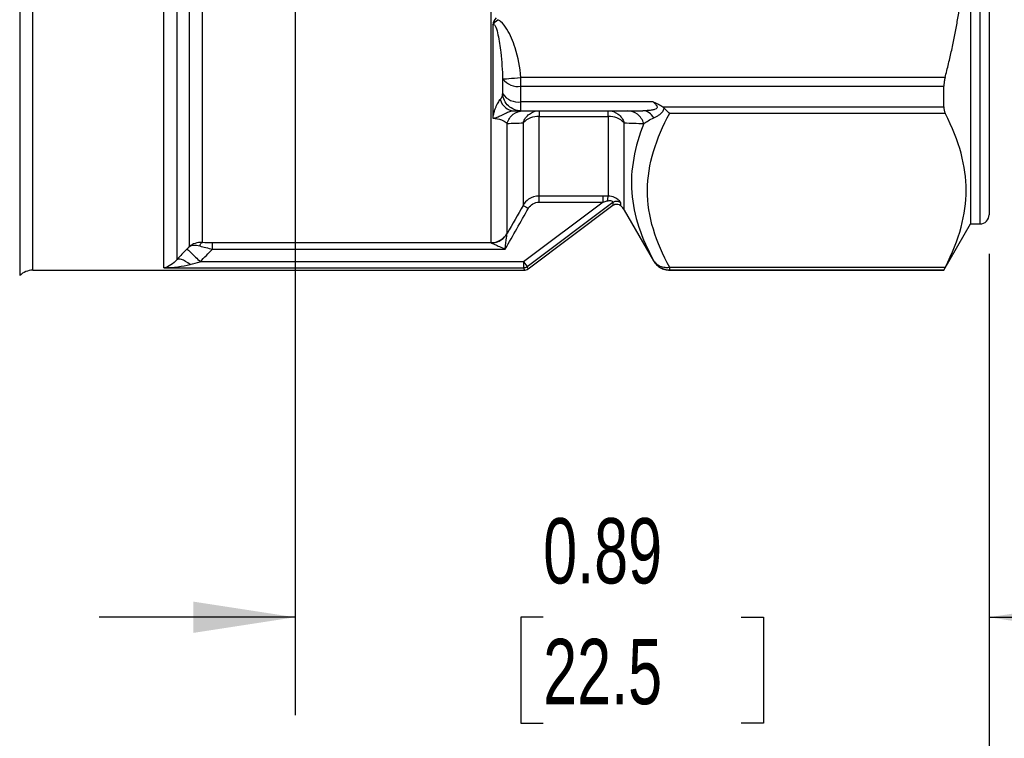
# Model space of a CAD drawing. Header units: inches. Extents: x 0.2 to 10.8, y 0.2 to 8.2.
# Tile 3 of 15: x 2 to 3.2, y 1.8 to 2.8. Entities that reach past the tile are written whole.
import ezdxf

# ---------------------------------------------------------------- set-up
doc = ezdxf.new("R2010")
doc.units = ezdxf.units.IN
doc.header["$MEASUREMENT"] = 0
doc.linetypes.add('SLD-Solid', pattern=[0])
doc.layers.add('DIMENSIONS', color=140, linetype='SLD-Solid', lineweight=25)
doc.styles.add('SLDTEXTSTYLE0', font='TXT', dxfattribs={"width": 0.7})
doc.dimstyles.new('SLDDIMSTYLE0', dxfattribs={"dimtxt": 0.084961, "dimasz": 0.13, "dimexe": 0, "dimexo": 0.0625, "dimgap": 0.02124, "dimtad": 0, "dimtih": 1, "dimtoh": 1, "dimrnd": 1e-09, "dimzin": 12, "dimdsep": 46, "dimtxsty": 'SLDTEXTSTYLE0', "dimsah": 1, "dimcen": 0.09, "dimadec": 0, "dimazin": 3, "dimtfac": 1, "dimtofl": 0, "dimtmove": 0, "dimatfit": 3, "dimfxl": 0, "dimfrac": 2, "dimtolj": 1, "dimtzin": 12, "dimarcsym": 0})
doc.dimstyles.new('SLDDIMSTYLE1', dxfattribs={"dimtxt": 0.084961, "dimasz": 0.13, "dimexe": 0, "dimexo": 0.0625, "dimgap": 0.02124, "dimtad": 0, "dimtih": 1, "dimtoh": 1, "dimrnd": 1e-09, "dimdsep": 46, "dimtxsty": 'SLDTEXTSTYLE0', "dimsah": 1, "dimcen": 0.09, "dimadec": 0, "dimazin": 2, "dimtfac": 1, "dimtmove": 0, "dimatfit": 0, "dimfxl": 0, "dimfrac": 2, "dimtolj": 1, "dimtzin": 12, "dimarcsym": 0})
doc.dimstyles.new('SLDDIMSTYLE2', dxfattribs={"dimtxt": 0.084961, "dimasz": 0.13, "dimexe": 0, "dimexo": 0.0625, "dimgap": 0.02124, "dimtad": 0, "dimtih": 1, "dimtoh": 1, "dimrnd": 1e-09, "dimdsep": 46, "dimtxsty": 'SLDTEXTSTYLE0', "dimsah": 1, "dimcen": 0.09, "dimadec": 0, "dimazin": 2, "dimtfac": 1, "dimtofl": 0, "dimtmove": 0, "dimatfit": 3, "dimfxl": 0, "dimfrac": 2, "dimtolj": 1, "dimtzin": 12, "dimarcsym": 0})

# ---------------------------------------------------------------- blocks, each defined once
blk = doc.blocks.new('_D_1')
at = {"layer": 'DIMENSIONS'}
for p, q in [((2.3331, 3.034), (2.3331, 1.8665)), ((3.2189, 2.4553), (3.2189, 1.8665)), ((2.3331, 1.9915), (2.0831, 1.9915)), ((2.6498, 1.9915), (2.6213, 1.9915)), ((2.6213, 1.9915), (2.6213, 1.8565)), ((2.9023, 1.9915), (2.9308, 1.9915)), ((2.9308, 1.9915), (2.9308, 1.8565)), ((3.2189, 1.9915), (3.4689, 1.9915)), ((2.6213, 1.8565), (2.6498, 1.8565)), ((2.9308, 1.8565), (2.9023, 1.8565))]:
    blk.add_line(p, q, dxfattribs=at)
for points in [[(2.3331, 1.9915), (2.2031, 2.0115), (2.2031, 1.9715)], [(3.2189, 1.9915), (3.3489, 1.9715), (3.3489, 2.0115)]]:
    blk.add_solid(points, dxfattribs=at)
at = {"layer": 'DIMENSIONS', "char_height": 0.08333, "attachment_point": 1, "style": 'SLDTEXTSTYLE0'}
for s, insert in [('0.89', (2.6498, 2.118)), ('22.5', (2.6498, 1.9639))]:
    blk.add_mtext(s, dxfattribs=dict(at, insert=insert))
blk = doc.blocks.new('_D_2')
at = {"layer": 'DIMENSIONS'}
for p, q in [((1.4473, 2.4553), (1.4473, 1.3941)), ((3.2189, 2.4553), (3.2189, 1.3941)), ((1.4473, 1.5191), (2.0917, 1.5191)), ((2.2069, 1.5191), (2.1783, 1.5191)), ((2.1783, 1.5191), (2.1783, 1.3841)), ((2.4593, 1.5191), (2.4879, 1.5191)), ((2.4879, 1.5191), (2.4879, 1.3841)), ((3.2189, 1.5191), (2.5745, 1.5191)), ((2.1783, 1.3841), (2.2069, 1.3841)), ((2.4879, 1.3841), (2.4593, 1.3841))]:
    blk.add_line(p, q, dxfattribs=at)
for points in [[(1.4473, 1.5191), (1.5773, 1.4991), (1.5773, 1.5391)], [(3.2189, 1.5191), (3.0889, 1.5391), (3.0889, 1.4991)]]:
    blk.add_solid(points, dxfattribs=at)
at = {"layer": 'DIMENSIONS', "char_height": 0.08333, "attachment_point": 1, "style": 'SLDTEXTSTYLE0'}
for s, insert in [('1.77', (2.2069, 1.6455)), ('45.0', (2.2069, 1.4915))]:
    blk.add_mtext(s, dxfattribs=dict(at, insert=insert))
blk = doc.blocks.new('_D_3')
at = {"layer": 'DIMENSIONS'}
for p, q in [((3.2112, 3.32), (3.8918, 3.32)), ((3.7668, 3.32), (3.7668, 3.0828)), ((3.6406, 2.9287), (3.6121, 2.9287)), ((3.6121, 2.9287), (3.6121, 2.7937)), ((3.8931, 2.9287), (3.9216, 2.9287)), ((3.9216, 2.9287), (3.9216, 2.7937)), ((3.6121, 2.7937), (3.6406, 2.7937)), ((3.9216, 2.7937), (3.8931, 2.7937)), ((3.7668, 2.4347), (3.7668, 2.7747)), ((3.2489, 2.4347), (3.8918, 2.4347))]:
    blk.add_line(p, q, dxfattribs=at)
for points in [[(3.7668, 3.32), (3.7468, 3.19), (3.7868, 3.19)], [(3.7668, 2.4347), (3.7868, 2.5647), (3.7468, 2.5647)]]:
    blk.add_solid(points, dxfattribs=at)
at = {"layer": 'DIMENSIONS', "char_height": 0.08333, "attachment_point": 1, "style": 'SLDTEXTSTYLE0'}
for s, insert in [('0.89', (3.6406, 3.0552)), ('22.5', (3.6406, 2.9011))]:
    blk.add_mtext(s, dxfattribs=dict(at, insert=insert))
blk = doc.blocks.new('_D_4')
at = {"layer": 'DIMENSIONS'}
for p, q in [((2.1794, 4.0959), (0.9286, 4.0959)), ((1.0536, 4.0959), (1.0536, 3.3946)), ((0.9273, 3.2405), (0.8988, 3.2405)), ((0.8988, 3.2405), (0.8988, 3.1055)), ((1.1798, 3.2405), (1.2083, 3.2405)), ((1.2083, 3.2405), (1.2083, 3.1055)), ((0.8988, 3.1055), (0.9273, 3.1055)), ((1.2083, 3.1055), (1.1798, 3.1055)), ((1.0536, 2.3852), (1.0536, 3.0865)), ((1.4173, 2.3852), (0.9286, 2.3852)), ((1.7083, 2.3852), (1.4773, 2.3852))]:
    blk.add_line(p, q, dxfattribs=at)
for points in [[(1.0536, 4.0959), (1.0336, 3.9659), (1.0736, 3.9659)], [(1.0536, 2.3852), (1.0736, 2.5152), (1.0336, 2.5152)]]:
    blk.add_solid(points, dxfattribs=at)
at = {"layer": 'DIMENSIONS', "char_height": 0.08333, "attachment_point": 1, "style": 'SLDTEXTSTYLE0'}
for s, insert in [('1.71', (0.9273, 3.367)), ('43.5', (0.9273, 3.2129))]:
    blk.add_mtext(s, dxfattribs=dict(at, insert=insert))

msp = doc.modelspace()

# ---------------------------------------------------------------- linework, layer by layer
for p, q in [((1.9817, 3.3272), (1.9817, 2.4275)), ((1.9984, 2.4344), (1.9984, 3.3203)), ((3.1953, 3.2612), (3.1953, 2.4935)), ((3.2071, 3.2612), (3.2071, 2.4935)), ((2.5832, 3.246), (2.5832, 2.4696)), ((3.2189, 3.2494), (3.2189, 2.5053)), ((2.1658, 2.4375), (2.1658, 3.2375)), ((2.1825, 2.4481), (2.1825, 3.2126)), ((2.1982, 3.1864), (2.1982, 2.4646)), ((2.2149, 2.4698), (2.2149, 3.1814)), ((2.5854, 2.7477), (2.5854, 2.6284)), ((2.5981, 2.6785), (2.5981, 2.6595)), ((2.6214, 2.6692), (2.6214, 2.6803)), ((3.1627, 2.6803), (2.6214, 2.6803)), ((2.6214, 2.6692), (3.1612, 2.6692)), ((2.6214, 2.6493), (2.6214, 2.6692)), ((3.1612, 2.6429), (3.1612, 2.6692)), ((2.7902, 2.6493), (2.6214, 2.6493)), ((2.6214, 2.6379), (2.6214, 2.6493)), ((2.8024, 2.6429), (3.1612, 2.6429)), ((2.6214, 2.6379), (2.7771, 2.6379)), ((2.6446, 2.6379), (2.6446, 2.6307)), ((2.6446, 2.6307), (2.7329, 2.6307)), ((2.6446, 2.5291), (2.6446, 2.6307)), ((2.7329, 2.6307), (2.7329, 2.6379)), ((2.7329, 2.6307), (2.7329, 2.529)), ((2.8113, 2.6349), (3.1627, 2.6349)), ((2.6037, 2.4813), (2.6037, 2.6217)), ((2.6242, 2.6225), (2.6242, 2.5172)), ((2.7533, 2.5112), (2.7533, 2.6225)), ((2.7262, 2.5291), (2.6446, 2.5291)), ((2.7262, 2.5214), (2.6247, 2.4453)), ((2.6294, 2.4391), (2.7388, 2.5211)), ((2.6305, 2.436), (2.7388, 2.5173)), ((2.6446, 2.5214), (2.7262, 2.5214)), ((2.7533, 2.5112), (2.7908, 2.4463)), ((3.1612, 2.4344), (3.1953, 2.4935)), ((3.1953, 2.4935), (3.2071, 2.4935)), ((2.5834, 2.4692), (2.2279, 2.4692)), ((2.2279, 2.4614), (2.6014, 2.4614)), ((2.6247, 2.4453), (2.2121, 2.4453)), ((2.6247, 2.4453), (2.6247, 2.4375)), ((2.6247, 2.4453), (2.6294, 2.4391)), ((2.7908, 2.4465), (2.7908, 2.4463)), ((1.9984, 2.4344), (2.6259, 2.4344)), ((2.1658, 2.4375), (2.6247, 2.4375)), ((3.1627, 2.4379), (2.8113, 2.4379)), ((2.8113, 2.4347), (2.8113, 2.4379)), ((2.8113, 2.4347), (3.1612, 2.4347)), ((2.8113, 2.4344), (3.1612, 2.4344)), ((3.1612, 2.4344), (3.1612, 2.4347))]:
    msp.add_line(p, q)
at = {"flags": 128}
msp.add_lwpolyline([(2.1982, 2.4646), (2.1966, 2.463), (2.1954, 2.4617)], dxfattribs=at)
for centre, radius, start, end in [((2.6178, 2.694), 0.0251, 218.2249, 278.2792), ((2.618, 2.6733), 0.0242, 214.7081, 278.0877), ((2.6435, 2.604), 0.0267, 87.5371, 136.2571), ((2.734, 2.604), 0.0267, 43.7429, 92.4629), ((2.7329, 2.4994), 0.0236, 30, 47.2516), ((3.2071, 2.5053), 0.0118, 270, 0), ((1.9984, 2.4108), 0.0236, 90, 135)]:
    msp.add_arc(centre, radius, start, end)
for points, knots in [([(3.1627, 2.6803), (3.1642, 2.6862), (3.1672, 2.6979), (3.1712, 2.7153), (3.1748, 2.7326), (3.178, 2.7496), (3.1808, 2.7664), (3.1847, 2.7932), (3.1885, 2.8302), (3.1902, 2.8773), (3.1885, 2.9245), (3.1842, 2.9671), (3.1781, 3.0054), (3.1713, 3.0397), (3.1656, 3.0627), (3.1627, 3.0745)], [0, 0, 0, 0, 0.045773, 0.090732, 0.134893, 0.178273, 0.220889, 0.262761, 0.382456, 0.500006, 0.617506, 0.737252, 0.82171, 0.909247, 1, 1, 1, 1]), ([(2.5897, 2.7564), (2.5878, 2.7539), (2.5858, 2.7511), (2.5854, 2.7477), (2.5854, 2.7477), (2.5854, 2.7477)], [-0.02768405, -0.02768405, -0.02768405, -0.02768405, 0, 0, 0.00026472, 0.00026472, 0.00026472, 0.00026472]), ([(2.5854, 2.7477), (2.5854, 2.7477), (2.5854, 2.7477), (2.5878, 2.7508), (2.5897, 2.7524), (2.5919, 2.7541)], [-0.02768405, -0.02768405, -0.02768405, -0.02768405, -0.02741932, -0.02741932, 0.00026472, 0.00026472, 0.00026472, 0.00026472]), ([(2.6214, 2.6803), (2.6204, 2.6932), (2.6162, 2.7146), (2.6065, 2.7387), (2.5979, 2.7503), (2.5931, 2.7535), (2.5919, 2.7541)], [0.0303791, 0.0303791, 0.0303791, 0.0303791, 0.1287035, 0.1942531, 0.2270279, 0.2373481, 0.2373481, 0.2373481, 0.2373481]), ([(2.5854, 2.7477), (2.5861, 2.7483), (2.5876, 2.7482), (2.5901, 2.7436), (2.5931, 2.7316), (2.5963, 2.7087), (2.5977, 2.6896), (2.5981, 2.6785)], [0.0303791, 0.0303791, 0.0303791, 0.0303791, 0.0467665, 0.0631539, 0.0959287, 0.1614783, 0.2598026, 0.2598026, 0.2598026, 0.2598026]), ([(3.1627, 2.6803), (3.1625, 2.6794), (3.1621, 2.6777), (3.1617, 2.6751), (3.1614, 2.6729), (3.1612, 2.6709), (3.1612, 2.6697), (3.1612, 2.6692)], [0, 0, 0, 0, 0.225476, 0.448802, 0.67292, 0.837836, 1, 1, 1, 1]), ([(2.5948, 2.6525), (2.5944, 2.652), (2.5934, 2.6508), (2.5919, 2.6483), (2.5903, 2.6453), (2.5888, 2.6418), (2.5874, 2.6379), (2.5864, 2.6342), (2.5858, 2.6314), (2.5855, 2.63), (2.5854, 2.6291), (2.5854, 2.6287), (2.5854, 2.6285), (2.5854, 2.6284), (2.5854, 2.6284)], [-0.1124553, -0.1124553, -0.1124553, -0.1124553, -0.0966564, -0.0808574, -0.0650585, -0.0492596, -0.0334606, -0.0176617, -0.0097622, -0.0058125, -0.0038376, -0.0018627, -0.0018627, -0.0016525, -0.0016525, -0.0016525, -0.0016525]), ([(2.7902, 2.6493), (2.7913, 2.6483), (2.7928, 2.6468), (2.7946, 2.6447), (2.7956, 2.6429), (2.7953, 2.641), (2.7923, 2.6395), (2.7876, 2.6385), (2.7824, 2.638), (2.7789, 2.6379), (2.7771, 2.6379)], [-0.1404674, -0.1404674, -0.1404674, -0.1404674, -0.1204006, -0.1103673, -0.0953172, -0.0802671, -0.0602003, -0.0401335, -0.0200668, 0, 0, 0, 0]), ([(2.7902, 2.6493), (2.7915, 2.6488), (2.7938, 2.6478), (2.797, 2.6462), (2.7998, 2.6447), (2.8016, 2.6435), (2.8024, 2.6429)], [0, 0, 0, 0, 0.301109, 0.530184, 0.778984, 1, 1, 1, 1]), ([(2.7911, 2.6288), (2.7922, 2.6293), (2.7945, 2.6304), (2.7978, 2.6326), (2.8011, 2.6353), (2.8034, 2.6383), (2.8041, 2.6404), (2.8043, 2.6411)], [-0.09133607, -0.09133607, -0.09133607, -0.09133607, -0.0712693, -0.05120253, -0.03113575, -0.01106898, 0, 0, 0, 0]), ([(2.8024, 2.6429), (2.8027, 2.6426), (2.8034, 2.6421), (2.804, 2.6414), (2.8043, 2.6411)], [0, 0, 0, 0, 0.507576, 1, 1, 1, 1]), ([(3.1612, 2.6429), (3.1612, 2.6421), (3.1613, 2.6405), (3.1616, 2.6384), (3.162, 2.6365), (3.1625, 2.6355), (3.1627, 2.6349)], [0, 0, 0, 0, 0.249002, 0.49583, 0.744763, 1, 1, 1, 1]), ([(2.5854, 2.6284), (2.5856, 2.6284), (2.5857, 2.6284), (2.5871, 2.6285), (2.588, 2.6287), (2.5897, 2.6292), (2.5916, 2.6299), (2.5948, 2.6312), (2.598, 2.6329), (2.6014, 2.6346), (2.6044, 2.636), (2.6072, 2.6371), (2.6096, 2.6377), (2.611, 2.6379), (2.6116, 2.6379)], [-0.1124553, -0.1124553, -0.1124553, -0.1124553, -0.1122451, -0.1122451, -0.1102703, -0.1082954, -0.1043457, -0.0964462, -0.0806473, -0.0648483, -0.0490494, -0.0332504, -0.0174515, -0.0016525, -0.0016525, -0.0016525, -0.0016525]), ([(2.5854, 2.6284), (2.5895, 2.6282), (2.5941, 2.6273), (2.5977, 2.6258), (2.5982, 2.6255)], [0.07478361, 0.07478361, 0.07478361, 0.07478361, 0.13725588, 0.14936084, 0.14936084, 0.14936084, 0.14936084]), ([(2.7781, 2.6216), (2.7781, 2.6216), (2.7781, 2.6216), (2.7781, 2.6216), (2.7767, 2.6263), (2.7711, 2.6347), (2.7621, 2.6379), (2.7576, 2.6379)], [-0.001046, -0.001046, -0.001046, -0.001046, 0, 0, 0, 0.5, 1, 1, 1, 1]), ([(2.8113, 2.4379), (2.8026, 2.4539), (2.7954, 2.4703), (2.7854, 2.5032), (2.7828, 2.5198), (2.7831, 2.5696), (2.7939, 2.6028), (2.8113, 2.6349)], [0, 0, 0, 0, 0.25, 0.25, 0.5, 0.5, 1, 1, 1, 1]), ([(3.1627, 2.4379), (3.1722, 2.4562), (3.1788, 2.473), (3.1875, 2.5054), (3.1896, 2.5209), (3.1896, 2.5519), (3.1875, 2.5674), (3.1788, 2.5998), (3.1722, 2.6166), (3.1627, 2.6349)], [0, 0, 0, 0, 0.25, 0.25, 0.5, 0.5, 0.75, 0.75, 1, 1, 1, 1]), ([(2.7782, 2.6216), (2.7666, 2.5925), (2.7547, 2.5324), (2.7756, 2.4746), (2.7908, 2.4465)], [0.7246872, 0.7246872, 0.7246872, 0.7246872, 1.1586575, 1.6006283, 1.6006283, 1.6006283, 1.6006283]), ([(2.6446, 2.5291), (2.6399, 2.5291), (2.6316, 2.5265), (2.6259, 2.5203), (2.6242, 2.5172)], [-0.04187709, -0.04187709, -0.04187709, -0.04187709, -0.01794732, 0, 0, 0, 0]), ([(2.6446, 2.5214), (2.6446, 2.5229), (2.6446, 2.5266), (2.6446, 2.5287), (2.6446, 2.5291)], [0, 0, 0, 0, 0.428571, 1, 1, 1, 1]), ([(2.7262, 2.5214), (2.7262, 2.5232), (2.7262, 2.525), (2.7262, 2.5278), (2.7262, 2.5288), (2.7262, 2.5291)], [0, 0, 0, 0, 0.5, 0.5, 1, 1, 1, 1]), ([(2.7329, 2.529), (2.7326, 2.5288), (2.7321, 2.5274), (2.7317, 2.5247), (2.7316, 2.5229)], [0, 0, 0, 0, 0.428571, 1, 1, 1, 1]), ([(2.7488, 2.5206), (2.7488, 2.521), (2.7475, 2.5232), (2.7412, 2.5276), (2.7357, 2.529), (2.7329, 2.529)], [0.3096902, 0.3096902, 0.3096902, 0.3096902, 0.33148943, 0.34602226, 0.36055508, 0.36055508, 0.36055508, 0.36055508]), ([(2.6242, 2.5172), (2.6243, 2.5172), (2.6261, 2.5161), (2.6295, 2.5142), (2.631, 2.5134)], [0, 0, 0, 0, 0.571429, 1, 1, 1, 1]), ([(2.631, 2.5134), (2.6323, 2.5158), (2.6343, 2.5178), (2.6391, 2.5206), (2.6419, 2.5214), (2.6446, 2.5214)], [0, 0, 0, 0, 0.5, 0.5, 1, 1, 1, 1]), ([(2.7316, 2.5229), (2.7332, 2.5233), (2.736, 2.5236), (2.7386, 2.5223), (2.7389, 2.5214), (2.7388, 2.5211)], [0.3096902, 0.3096902, 0.3096902, 0.3096902, 0.32422302, 0.33875584, 0.36055508, 0.36055508, 0.36055508, 0.36055508]), ([(2.7388, 2.5211), (2.7405, 2.5223), (2.7443, 2.5233), (2.7477, 2.5216), (2.7488, 2.5206)], [0, 0, 0, 0, 0.571429, 1, 1, 1, 1]), ([(2.7388, 2.5173), (2.7396, 2.5178), (2.7412, 2.5187), (2.7439, 2.519), (2.7467, 2.5184), (2.7481, 2.5173), (2.7489, 2.5168)], [0, 0, 0, 0, 0.249965, 0.499932, 0.749733, 1, 1, 1, 1]), ([(2.5832, 2.4696), (2.5874, 2.4696), (2.5915, 2.4707), (2.5986, 2.4748), (2.6016, 2.4778), (2.6037, 2.4813)], [0, 0, 0, 0, 0.5, 0.5, 1, 1, 1, 1]), ([(2.5834, 2.4692), (2.588, 2.4693), (2.5961, 2.4719), (2.6019, 2.478), (2.6036, 2.481)], [0, 0, 0, 0, 0.571429, 1, 1, 1, 1]), ([(2.6014, 2.4614), (2.6014, 2.4615), (2.6014, 2.4615), (2.602, 2.4668), (2.6028, 2.4738), (2.6034, 2.4794), (2.6036, 2.4807), (2.6036, 2.481)], [-0.1222943, -0.1222943, -0.1222943, -0.1222943, -0.1217314, -0.1217314, -0.0486926, -0.0243463, 0, 0, 0, 0]), ([(2.2149, 2.4698), (2.2083, 2.4702), (2.2025, 2.4681), (2.1983, 2.4647), (2.1983, 2.4647), (2.1982, 2.4646)], [-0.03940256, -0.03940256, -0.03940256, -0.03940256, 0, 0, 0.00035681, 0.00035681, 0.00035681, 0.00035681]), ([(2.1982, 2.4646), (2.1983, 2.4647), (2.1983, 2.4647), (2.2013, 2.4666), (2.2059, 2.467), (2.2115, 2.4654)], [-0.03940256, -0.03940256, -0.03940256, -0.03940256, -0.03904575, -0.03904575, 0.00035681, 0.00035681, 0.00035681, 0.00035681]), ([(2.2279, 2.4614), (2.2279, 2.4636), (2.2279, 2.4672), (2.2279, 2.469), (2.2279, 2.4692)], [0, 0, 0, 0, 0.571429, 1, 1, 1, 1]), ([(2.5834, 2.4692), (2.5837, 2.4691), (2.5848, 2.4686), (2.59, 2.4664), (2.5965, 2.4636), (2.6014, 2.4615), (2.6014, 2.4615), (2.6014, 2.4614)], [-0.1222943, -0.1222943, -0.1222943, -0.1222943, -0.097948, -0.0736017, -0.0005629, -0.0005629, 0, 0, 0, 0]), ([(2.1825, 2.4481), (2.1778, 2.4423), (2.1717, 2.4387), (2.1659, 2.4375), (2.1659, 2.4375), (2.1658, 2.4375)], [0, 0, 0, 0, 0.1158138, 0.1158138, 0.1164453, 0.1164453, 0.1164453, 0.1164453]), ([(2.1658, 2.4375), (2.1659, 2.4375), (2.166, 2.4375), (2.1776, 2.4378), (2.1897, 2.4393), (2.1992, 2.4419)], [0, 0, 0, 0, 0.0006315, 0.0006315, 0.1164453, 0.1164453, 0.1164453, 0.1164453]), ([(2.1992, 2.4419), (2.1952, 2.4449), (2.1883, 2.4486), (2.1838, 2.4488), (2.1825, 2.4481)], [0, 0, 0, 0, 0.571429, 1, 1, 1, 1]), ([(2.6247, 2.4375), (2.6253, 2.4376), (2.6264, 2.4376), (2.628, 2.4382), (2.629, 2.4388), (2.6294, 2.4391)], [0, 0, 0, 0, 0.333409, 0.666591, 1, 1, 1, 1]), ([(2.8113, 2.4379), (2.8103, 2.4378), (2.8083, 2.4375), (2.8053, 2.4377), (2.8022, 2.4382), (2.7986, 2.4394), (2.7943, 2.4418), (2.7921, 2.4448), (2.7908, 2.4465)], [0, 0, 0, 0, 0.115735, 0.237286, 0.365424, 0.50066, 0.712305, 1, 1, 1, 1]), ([(2.7908, 2.4465), (2.7913, 2.4457), (2.7924, 2.444), (2.7943, 2.4418), (2.7965, 2.4398), (2.7988, 2.4382), (2.8012, 2.4369), (2.8037, 2.4359), (2.8062, 2.4352), (2.8088, 2.4348), (2.8104, 2.4347), (2.8113, 2.4347)], [0, 0, 0, 0, 0.121257, 0.239973, 0.356151, 0.46979, 0.580894, 0.689464, 0.795504, 0.899015, 1, 1, 1, 1]), ([(2.7908, 2.4463), (2.792, 2.4445), (2.7943, 2.4411), (2.7993, 2.4374), (2.8051, 2.4349), (2.8092, 2.4346), (2.8113, 2.4344)], [0, 0, 0, 0, 0.249988, 0.499973, 0.749904, 1, 1, 1, 1]), ([(2.8113, 2.4345), (2.8113, 2.4345), (2.8113, 2.4344), (2.8113, 2.4345), (2.8113, 2.4347)], [0, 0, 0, 0, 0.118955, 1, 1, 1, 1]), ([(3.1627, 2.4379), (3.1625, 2.4374), (3.1621, 2.4366), (3.1617, 2.4357), (3.1614, 2.4352), (3.1612, 2.4348), (3.1612, 2.4347), (3.1612, 2.4347)], [0, 0, 0, 0, 0.225476, 0.448802, 0.67292, 0.837836, 1, 1, 1, 1])]:
    msp.add_open_spline(points, degree=3, knots=knots)
for points in [[(2.5981, 2.6785), (2.5989, 2.6785), (2.6046, 2.679), (2.6158, 2.6798), (2.6214, 2.6803)], [(2.5981, 2.6595), (2.5977, 2.6571), (2.5966, 2.6546), (2.5948, 2.6525)], [(2.5948, 2.6525), (2.5962, 2.6482), (2.6009, 2.6407), (2.6081, 2.6379), (2.6116, 2.6379)], [(2.6214, 2.6379), (2.6156, 2.6379), (2.604, 2.6424), (2.5986, 2.6537), (2.5981, 2.6595)], [(2.8075, 2.6379), (2.8064, 2.6388), (2.8053, 2.6399), (2.8043, 2.6411)], [(2.6037, 2.6217), (2.6051, 2.6264), (2.6107, 2.6347), (2.6197, 2.6379), (2.6242, 2.6379)], [(2.6116, 2.6379), (2.6169, 2.6379), (2.6202, 2.6379), (2.6214, 2.6379)], [(2.6242, 2.6225), (2.6257, 2.6269), (2.6314, 2.6349), (2.6402, 2.6379), (2.6446, 2.6379)], [(2.7329, 2.6379), (2.7373, 2.6379), (2.7461, 2.6349), (2.7518, 2.6269), (2.7533, 2.6225)], [(2.7911, 2.6288), (2.7894, 2.6316), (2.7852, 2.6362), (2.7798, 2.6379), (2.7771, 2.6379)], [(2.7781, 2.6216), (2.7816, 2.6241), (2.7859, 2.6265), (2.7911, 2.6288)], [(2.8075, 2.6379), (2.8088, 2.6367), (2.81, 2.6358), (2.8113, 2.6349)], [(2.5982, 2.6255), (2.6005, 2.6244), (2.6024, 2.6231), (2.6037, 2.6217)], [(2.6037, 2.6217), (2.6107, 2.622), (2.6176, 2.6222), (2.6242, 2.6225)], [(2.7533, 2.6225), (2.7613, 2.6222), (2.7695, 2.6219), (2.7781, 2.6216)], [(2.7329, 2.529), (2.7306, 2.5291), (2.7284, 2.5291), (2.7262, 2.5291)], [(2.6014, 2.4614), (2.6113, 2.4787), (2.6211, 2.4961), (2.631, 2.5134)], [(2.6242, 2.5172), (2.6173, 2.5053), (2.6105, 2.4933), (2.6037, 2.4813)], [(2.7262, 2.5214), (2.728, 2.5219), (2.7298, 2.5224), (2.7316, 2.5229)], [(2.7388, 2.5211), (2.7388, 2.5186), (2.7388, 2.5173), (2.7388, 2.5173)], [(2.7489, 2.5168), (2.7489, 2.5168), (2.7489, 2.518), (2.7488, 2.5206)], [(2.6036, 2.481), (2.6036, 2.4811), (2.6037, 2.4812), (2.6037, 2.4813)], [(2.2115, 2.4654), (2.2122, 2.4677), (2.2136, 2.4694), (2.2149, 2.4698)], [(2.2115, 2.4654), (2.2164, 2.4639), (2.2222, 2.4626), (2.2279, 2.4614)], [(2.2279, 2.4692), (2.2234, 2.4692), (2.2188, 2.4694), (2.2149, 2.4698)], [(2.5832, 2.4696), (2.5832, 2.4695), (2.5833, 2.4694), (2.5834, 2.4692)], [(2.1954, 2.4617), (2.1909, 2.4572), (2.1866, 2.4526), (2.1825, 2.4481)], [(2.1954, 2.4617), (2.1959, 2.4612), (2.2, 2.4572), (2.208, 2.4493), (2.2121, 2.4453)], [(2.2121, 2.4453), (2.2174, 2.4507), (2.2226, 2.4561), (2.2279, 2.4614)], [(2.1992, 2.4419), (2.2033, 2.443), (2.2076, 2.4442), (2.2121, 2.4453)], [(2.6305, 2.436), (2.6305, 2.436), (2.6301, 2.437), (2.6294, 2.4391)], [(2.6247, 2.4375), (2.6254, 2.4355), (2.6258, 2.4344), (2.6258, 2.4344)], [(2.6258, 2.4344), (2.6266, 2.4345), (2.6283, 2.4347), (2.6298, 2.4356), (2.6305, 2.436)]]:
    msp.add_open_spline(points, degree=3)

# ---------------------------------------------------------------- dimensions: what is measured, and where the dimension line sits
at = {"layer": 'DIMENSIONS'}
for base, p1, p2, dimstyle, picture, middle in [((1.0536, 4.0959), (1.7583, 2.3852), (2.2294, 4.0959), 'SLDDIMSTYLE0', '_D_4', (1.0536, 3.2405)), ((3.7668, 2.4347), (3.1612, 3.32), (3.1612, 2.4347), 'SLDDIMSTYLE2', '_D_3', (3.7668, 2.9287))]:
    dim = msp.add_linear_dim(base=base, p1=p1, p2=p2, angle=90, dimstyle=dimstyle, dxfattribs=at)
    dim.commit()
    dim.dimension.update_dxf_attribs({"geometry": picture, "text_midpoint": middle, "dimtype": 160})
for base, p2, dimstyle, picture, middle in [((2.3331, 1.9915), (2.3331, 3.084), 'SLDDIMSTYLE1', '_D_1', (2.776, 1.9915)), ((1.4473, 1.5191), (1.4473, 2.5053), 'SLDDIMSTYLE0', '_D_2', (2.3331, 1.5191))]:
    dim = msp.add_linear_dim(base=base, p1=(3.2189, 2.5053), p2=p2, dimstyle=dimstyle, dxfattribs=at)
    dim.commit()
    dim.dimension.update_dxf_attribs({"geometry": picture, "text_midpoint": middle, "dimtype": 160})

doc.saveas('drawing.dxf')
